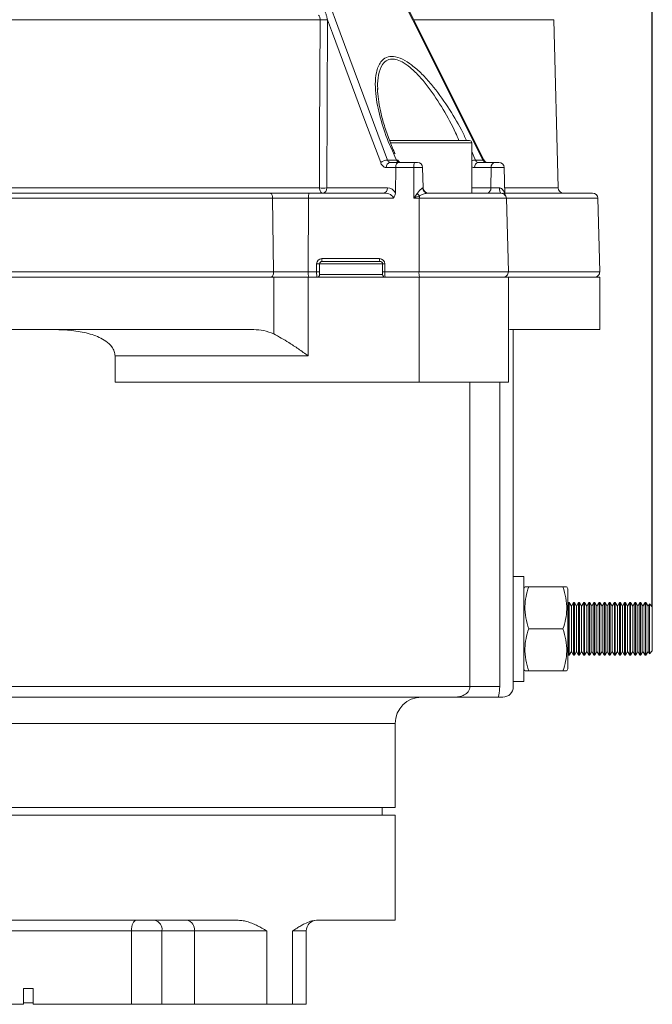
# Model space of a CAD drawing. Header units: millimetres. Extents: x 35 to 405, y 37 to 275.
# Tile 26 of 27: x 271 to 301, y 179 to 225. Entities that reach past the tile are written whole.
import ezdxf

# ---------------------------------------------------------------- set-up
doc = ezdxf.new("R2010")
doc.units = ezdxf.units.MM
doc.layers.add('10', color=7, linetype='Continuous')
doc.styles.add('SLDTEXTSTYLE0', font='TXT', dxfattribs={"width": 0.7})
doc.dimstyles.new('SLDDIMSTYLE0', dxfattribs={"dimtxt": 8, "dimasz": 4.08, "dimexe": 0, "dimexo": 0.0625, "dimgap": 2, "dimtad": 2, "dimlfac": 4, "dimrnd": 1e-09, "dimzin": 12, "dimdsep": 46, "dimtxsty": 'SLDTEXTSTYLE0', "dimsah": 1, "dimcen": 0.09, "dimadec": 0, "dimazin": 3, "dimtfac": 1, "dimtofl": 0, "dimtmove": 0, "dimatfit": 3, "dimfxl": 1, "dimfrac": 2, "dimtolj": 1, "dimtzin": 12, "dimarcsym": 0})

# ---------------------------------------------------------------- blocks, each defined once
blk = doc.blocks.new('_D_2')
at = {"layer": '10', "transparency": 16777216}
for p, q in [((228.331, 217.546), (228.331, 266.352)), ((301.33, 197.524), (301.33, 266.352)), ((228.331, 264.352), (301.33, 264.352))]:
    blk.add_line(p, q, dxfattribs=at)
for points in [[(228.331, 264.352), (232.411, 263.844), (232.411, 264.86)], [(301.33, 264.352), (297.25, 264.86), (297.25, 263.844)]]:
    blk.add_solid(points, dxfattribs=at)
at = {"layer": '10', "transparency": 16777216, "insert": (261.863, 274.664), "char_height": 8, "attachment_point": 1, "style": 'SLDTEXTSTYLE0'}
blk.add_mtext('292', dxfattribs=at)

msp = doc.modelspace()

# ---------------------------------------------------------------- linework, layer by layer
at = {"color": 7, "linetype": 'Continuous', "lineweight": 18}
for p, q in [((293.3206, 218.781), (289.2562, 226.8755)), ((285.4986, 225.4832), (247.1642, 225.4832)), ((285.4986, 225.48), (285.4986, 225.4832)), ((285.8509, 225.48), (285.82, 217.4701)), ((296.8453, 217.4701), (296.6354, 225.4832)), ((288.2459, 222.2085), (288.2484, 222.1661)), ((292.6266, 219.7267), (288.8266, 219.7267)), ((292.7266, 217.2267), (292.7266, 219.6267)), ((288.7168, 218.8019), (289.1419, 218.8019)), ((288.8435, 218.6843), (289.236, 218.6843)), ((289.3092, 218.6843), (288.8435, 218.6843)), ((289.236, 218.6843), (290.0054, 218.6843)), ((290.1012, 218.6843), (289.3092, 218.6843)), ((290.0054, 218.6843), (290.1332, 218.6843)), ((292.9019, 218.8019), (293.261, 218.8019)), ((293.0378, 218.6843), (293.8297, 218.6843)), ((293.4315, 218.6843), (293.0378, 218.6843)), ((293.9163, 218.6843), (293.4315, 218.6843)), ((293.8297, 218.6843), (294.0225, 218.6843)), ((294.0225, 218.6843), (293.9163, 218.6843)), ((289.104, 218.4408), (288.6493, 218.4408)), ((289.104, 218.4408), (289.0873, 217.2323)), ((289.9712, 218.4408), (289.104, 218.4408)), ((289.9712, 218.4408), (289.966, 216.9832)), ((290.4098, 217.4701), (290.3844, 218.4409)), ((293.653, 218.4408), (292.861, 218.4408)), ((293.653, 218.4408), (293.635, 217.4701)), ((294.3072, 217.1513), (294.2734, 218.4409)), ((247.1938, 217.4701), (285.469, 217.4701)), ((249.5555, 217.2267), (283.1073, 217.2267)), ((283.1073, 217.2267), (284.9828, 217.2267)), ((284.9828, 217.2267), (288.5103, 217.2267)), ((285.82, 217.4701), (288.7045, 217.4701)), ((290.6218, 217.2267), (294.1283, 217.2267)), ((293.635, 217.4701), (294.0419, 217.4701)), ((294.3052, 217.2267), (298.4831, 217.2267)), ((283.2377, 216.9832), (249.4251, 216.9832)), ((283.2377, 216.9832), (283.2855, 213.4832)), ((284.9487, 216.9832), (283.2377, 216.9832)), ((284.9487, 216.9832), (284.9362, 213.4832)), ((288.986, 216.9832), (284.9487, 216.9832)), ((290.2273, 216.9832), (289.966, 216.9832)), ((290.2273, 216.9832), (290.2148, 213.4832)), ((294.4699, 213.4832), (294.3782, 216.9832)), ((298.8247, 213.4832), (298.733, 216.9832)), ((285.3345, 213.4832), (285.3345, 213.855)), ((285.4766, 213.8517), (285.4766, 213.48)), ((288.4766, 213.8517), (285.4766, 213.8517)), ((285.5845, 214.105), (288.3345, 214.105)), ((288.3516, 213.9767), (285.6016, 213.9767)), ((288.4766, 213.48), (288.4766, 213.8517)), ((288.5845, 213.855), (288.5845, 213.4832)), ((249.3773, 213.4832), (283.2855, 213.4832)), ((283.2855, 213.4832), (284.9362, 213.4832)), ((284.9362, 213.4832), (285.3345, 213.4832)), ((285.4766, 213.48), (285.4766, 213.3517)), ((285.4766, 213.3517), (288.4766, 213.3517)), ((288.4766, 213.3517), (288.4766, 213.48)), ((288.5845, 213.4832), (290.2148, 213.4832)), ((283.289, 213.2267), (249.3738, 213.2267)), ((283.289, 210.5227), (283.289, 213.2267)), ((284.9352, 213.2267), (283.289, 213.2267)), ((284.9352, 209.4767), (284.9352, 213.2267)), ((284.9352, 213.2267), (290.2139, 213.2267)), ((290.2139, 213.2267), (290.2139, 208.2267)), ((294.4766, 213.2267), (290.2139, 213.2267)), ((294.4766, 208.2267), (294.4766, 213.2267)), ((298.8314, 213.2267), (294.4766, 213.2267)), ((298.8314, 210.7267), (298.8314, 213.2267)), ((282.3382, 210.7267), (269.5814, 210.7267)), ((298.8314, 210.7267), (294.6162, 210.7267)), ((294.7064, 210.7267), (294.7064, 193.7267)), ((284.9352, 209.4767), (275.7279, 209.4767)), ((275.7279, 208.2267), (275.7279, 209.4767)), ((290.2139, 208.2267), (275.7279, 208.2267)), ((294.4766, 208.2267), (290.2139, 208.2267)), ((295.2064, 198.9767), (294.7064, 198.9767)), ((295.2064, 193.9767), (295.2064, 198.9767)), ((295.2605, 198.4767), (295.2064, 198.3829)), ((297.0736, 198.4767), (295.4391, 198.4767)), ((297.3064, 198.3829), (297.2523, 198.4767)), ((297.3064, 198.3829), (297.3064, 196.4767)), ((297.3312, 197.7267), (297.3064, 197.6836)), ((297.3718, 197.7267), (297.3312, 197.7267)), ((297.3312, 197.7267), (297.3312, 196.7723)), ((297.4733, 197.5509), (297.3718, 197.7267)), ((297.3718, 197.7267), (297.3718, 196.7723)), ((297.5748, 197.7267), (297.4733, 197.5509)), ((297.4733, 197.5509), (297.4733, 196.7307)), ((297.6154, 197.7267), (297.5748, 197.7267)), ((297.5748, 197.7267), (297.5748, 196.7723)), ((297.7169, 197.5509), (297.6154, 197.7267)), ((297.6154, 197.7267), (297.6154, 196.7723)), ((297.8184, 197.7267), (297.7169, 197.5509)), ((297.7169, 197.5509), (297.7169, 196.7307)), ((297.859, 197.7267), (297.8184, 197.7267)), ((297.8184, 197.7267), (297.8184, 196.7723)), ((297.9605, 197.5509), (297.859, 197.7267)), ((297.859, 197.7267), (297.859, 196.7723)), ((298.062, 197.7267), (297.9605, 197.5509)), ((297.9605, 197.5509), (297.9605, 196.7307)), ((298.1026, 197.7267), (298.062, 197.7267)), ((298.062, 197.7267), (298.062, 196.7723)), ((298.2041, 197.5509), (298.1026, 197.7267)), ((298.1026, 197.7267), (298.1026, 196.7723)), ((298.3056, 197.7267), (298.2041, 197.5509)), ((298.2041, 197.5509), (298.2041, 196.7307)), ((298.3462, 197.7267), (298.3056, 197.7267)), ((298.3056, 197.7267), (298.3056, 196.7723)), ((298.4477, 197.5509), (298.3462, 197.7267)), ((298.3462, 197.7267), (298.3462, 196.7723)), ((298.5492, 197.7267), (298.4477, 197.5509)), ((298.4477, 197.5509), (298.4477, 196.7307)), ((298.5898, 197.7267), (298.5492, 197.7267)), ((298.5492, 197.7267), (298.5492, 196.7723)), ((298.6913, 197.5509), (298.5898, 197.7267)), ((298.5898, 197.7267), (298.5898, 196.7723)), ((298.7928, 197.7267), (298.6913, 197.5509)), ((298.6913, 197.5509), (298.6913, 196.7307)), ((298.8334, 197.7267), (298.7928, 197.7267)), ((298.7928, 197.7267), (298.7928, 196.7723)), ((298.9349, 197.5509), (298.8334, 197.7267)), ((298.8334, 197.7267), (298.8334, 196.7723)), ((299.0364, 197.7267), (298.9349, 197.5509)), ((298.9349, 197.5509), (298.9349, 196.7307)), ((299.077, 197.7267), (299.0364, 197.7267)), ((299.0364, 197.7267), (299.0364, 196.7723)), ((299.1785, 197.5509), (299.077, 197.7267)), ((299.077, 197.7267), (299.077, 196.7723)), ((299.28, 197.7267), (299.1785, 197.5509)), ((299.1785, 197.5509), (299.1785, 196.7307)), ((299.3206, 197.7267), (299.28, 197.7267)), ((299.28, 197.7267), (299.28, 196.7723)), ((299.4221, 197.5509), (299.3206, 197.7267)), ((299.3206, 197.7267), (299.3206, 196.7723)), ((299.5236, 197.7267), (299.4221, 197.5509)), ((299.4221, 197.5509), (299.4221, 196.7307)), ((299.5642, 197.7267), (299.5236, 197.7267)), ((299.5236, 197.7267), (299.5236, 196.7723)), ((299.6657, 197.5509), (299.5642, 197.7267)), ((299.5642, 197.7267), (299.5642, 196.7723)), ((299.7672, 197.7267), (299.6657, 197.5509)), ((299.6657, 197.5509), (299.6657, 196.7307)), ((299.8078, 197.7267), (299.7672, 197.7267)), ((299.7672, 197.7267), (299.7672, 196.7723)), ((299.9093, 197.5509), (299.8078, 197.7267)), ((299.8078, 197.7267), (299.8078, 196.7723)), ((300.0108, 197.7267), (299.9093, 197.5509)), ((299.9093, 197.5509), (299.9093, 196.7307)), ((300.0514, 197.7267), (300.0108, 197.7267)), ((300.0108, 197.7267), (300.0108, 196.7723)), ((300.1529, 197.5509), (300.0514, 197.7267)), ((300.0514, 197.7267), (300.0514, 196.7723)), ((300.2544, 197.7267), (300.1529, 197.5509)), ((300.1529, 197.5509), (300.1529, 196.7307)), ((300.295, 197.7267), (300.2544, 197.7267)), ((300.2544, 197.7267), (300.2544, 196.7723)), ((300.3965, 197.5509), (300.295, 197.7267)), ((300.295, 197.7267), (300.295, 196.7723)), ((300.498, 197.7267), (300.3965, 197.5509)), ((300.3965, 197.5509), (300.3965, 196.7307)), ((300.5386, 197.7267), (300.498, 197.7267)), ((300.498, 197.7267), (300.498, 196.7723)), ((300.6401, 197.5509), (300.5386, 197.7267)), ((300.5386, 197.7267), (300.5386, 196.7723)), ((300.7416, 197.7267), (300.6401, 197.5509)), ((300.6401, 197.5509), (300.6401, 196.7307)), ((300.7822, 197.7267), (300.7416, 197.7267)), ((300.7416, 197.7267), (300.7416, 196.7723)), ((300.8837, 197.5509), (300.7822, 197.7267)), ((300.7822, 197.7267), (300.7822, 196.7723)), ((300.9852, 197.7267), (300.8837, 197.5509)), ((300.8837, 197.5509), (300.8837, 196.7307)), ((301.0258, 197.7267), (300.9852, 197.7267)), ((300.9852, 197.7267), (300.9852, 196.7723)), ((301.1273, 197.5509), (301.0258, 197.7267)), ((301.0258, 197.7267), (301.0258, 196.7723)), ((301.1917, 197.6623), (301.1273, 197.5509)), ((301.1273, 197.5509), (301.1273, 196.7307)), ((301.3303, 197.5237), (301.1917, 197.6623)), ((301.1917, 196.7571), (301.1917, 197.6623)), ((301.3303, 197.5237), (301.3303, 196.7243)), ((297.0736, 196.4767), (295.4391, 196.4767)), ((297.3064, 196.4767), (297.3064, 194.5704)), ((297.3312, 196.7723), (297.3312, 195.2267)), ((297.3718, 196.7723), (297.3718, 195.2267)), ((297.4733, 196.7307), (297.4733, 195.4025)), ((297.5748, 196.7723), (297.5748, 195.2267)), ((297.6154, 196.7723), (297.6154, 195.2267)), ((297.7169, 196.7307), (297.7169, 195.4025)), ((297.8184, 196.7723), (297.8184, 195.2267)), ((297.859, 196.7723), (297.859, 195.2267)), ((297.9605, 196.7307), (297.9605, 195.4025)), ((298.062, 196.7723), (298.062, 195.2267)), ((298.1026, 196.7723), (298.1026, 195.2267)), ((298.2041, 196.7307), (298.2041, 195.4025)), ((298.3056, 196.7723), (298.3056, 195.2267)), ((298.3462, 196.7723), (298.3462, 195.2267)), ((298.4477, 196.7307), (298.4477, 195.4025)), ((298.5492, 196.7723), (298.5492, 195.2267)), ((298.5898, 196.7723), (298.5898, 195.2267)), ((298.6913, 196.7307), (298.6913, 195.4025)), ((298.7928, 196.7723), (298.7928, 195.2267)), ((298.8334, 196.7723), (298.8334, 195.2267)), ((298.9349, 196.7307), (298.9349, 195.4025)), ((299.0364, 196.7723), (299.0364, 195.2267)), ((299.077, 196.7723), (299.077, 195.2267)), ((299.1785, 196.7307), (299.1785, 195.4025)), ((299.28, 196.7723), (299.28, 195.2267)), ((299.3206, 196.7723), (299.3206, 195.2267)), ((299.4221, 196.7307), (299.4221, 195.4025)), ((299.5236, 196.7723), (299.5236, 195.2267)), ((299.5642, 196.7723), (299.5642, 195.2267)), ((299.6657, 196.7307), (299.6657, 195.4025)), ((299.7672, 196.7723), (299.7672, 195.2267)), ((299.8078, 196.7723), (299.8078, 195.2267)), ((299.9093, 196.7307), (299.9093, 195.4025)), ((300.0108, 196.7723), (300.0108, 195.2267)), ((300.0514, 196.7723), (300.0514, 195.2267)), ((300.1529, 196.7307), (300.1529, 195.4025)), ((300.2544, 196.7723), (300.2544, 195.2267)), ((300.295, 196.7723), (300.295, 195.2267)), ((300.3965, 196.7307), (300.3965, 195.4025)), ((300.498, 196.7723), (300.498, 195.2267)), ((300.5386, 196.7723), (300.5386, 195.2267)), ((300.6401, 196.7307), (300.6401, 195.4025)), ((300.7416, 196.7723), (300.7416, 195.2267)), ((300.7822, 196.7723), (300.7822, 195.2267)), ((300.8837, 196.7307), (300.8837, 195.4025)), ((300.9852, 196.7723), (300.9852, 195.2267)), ((301.0258, 196.7723), (301.0258, 195.2267)), ((301.1273, 196.7307), (301.1273, 195.4025)), ((301.1917, 195.291), (301.1917, 196.7571)), ((301.3303, 196.7243), (301.3303, 195.4297)), ((297.3064, 195.2697), (297.3312, 195.2267)), ((297.3312, 195.2267), (297.3718, 195.2267)), ((297.3718, 195.2267), (297.4733, 195.4025)), ((297.4733, 195.4025), (297.5748, 195.2267)), ((297.5748, 195.2267), (297.6154, 195.2267)), ((297.6154, 195.2267), (297.7169, 195.4025)), ((297.7169, 195.4025), (297.8184, 195.2267)), ((297.8184, 195.2267), (297.859, 195.2267)), ((297.859, 195.2267), (297.9605, 195.4025)), ((297.9605, 195.4025), (298.062, 195.2267)), ((298.062, 195.2267), (298.1026, 195.2267)), ((298.1026, 195.2267), (298.2041, 195.4025)), ((298.2041, 195.4025), (298.3056, 195.2267)), ((298.3056, 195.2267), (298.3462, 195.2267)), ((298.3462, 195.2267), (298.4477, 195.4025)), ((298.4477, 195.4025), (298.5492, 195.2267)), ((298.5492, 195.2267), (298.5898, 195.2267)), ((298.5898, 195.2267), (298.6913, 195.4025)), ((298.6913, 195.4025), (298.7928, 195.2267)), ((298.7928, 195.2267), (298.8334, 195.2267)), ((298.8334, 195.2267), (298.9349, 195.4025)), ((298.9349, 195.4025), (299.0364, 195.2267)), ((299.0364, 195.2267), (299.077, 195.2267)), ((299.077, 195.2267), (299.1785, 195.4025)), ((299.1785, 195.4025), (299.28, 195.2267)), ((299.28, 195.2267), (299.3206, 195.2267)), ((299.3206, 195.2267), (299.4221, 195.4025)), ((299.4221, 195.4025), (299.5236, 195.2267)), ((299.5236, 195.2267), (299.5642, 195.2267)), ((299.5642, 195.2267), (299.6657, 195.4025)), ((299.6657, 195.4025), (299.7672, 195.2267)), ((299.7672, 195.2267), (299.8078, 195.2267)), ((299.8078, 195.2267), (299.9093, 195.4025)), ((299.9093, 195.4025), (300.0108, 195.2267)), ((300.0108, 195.2267), (300.0514, 195.2267)), ((300.0514, 195.2267), (300.1529, 195.4025)), ((300.1529, 195.4025), (300.2544, 195.2267)), ((300.2544, 195.2267), (300.295, 195.2267)), ((300.295, 195.2267), (300.3965, 195.4025)), ((300.3965, 195.4025), (300.498, 195.2267)), ((300.498, 195.2267), (300.5386, 195.2267)), ((300.5386, 195.2267), (300.6401, 195.4025)), ((300.6401, 195.4025), (300.7416, 195.2267)), ((300.7416, 195.2267), (300.7822, 195.2267)), ((300.7822, 195.2267), (300.8837, 195.4025)), ((300.8837, 195.4025), (300.9852, 195.2267)), ((300.9852, 195.2267), (301.0258, 195.2267)), ((301.0258, 195.2267), (301.1273, 195.4025)), ((301.1273, 195.4025), (301.1917, 195.291)), ((301.1917, 195.291), (301.3303, 195.4297)), ((295.2064, 194.5704), (295.2605, 194.4767)), ((297.2523, 194.4767), (297.3064, 194.5704)), ((297.0736, 194.4767), (295.4391, 194.4767)), ((294.0593, 193.7267), (292.6374, 193.7267)), ((294.7064, 193.9767), (295.2064, 193.9767)), ((294.2064, 193.2267), (293.9924, 193.2267)), ((289.0814, 187.9767), (289.0814, 191.9767)), ((289.0814, 187.9767), (251.5814, 187.9767)), ((289.0814, 187.6017), (270.3314, 187.6017)), ((288.4564, 187.6017), (288.4564, 187.9767)), ((289.0814, 182.6017), (289.0814, 187.6017)), ((259.0711, 182.6017), (281.5917, 182.6017)), ((285.3236, 182.6017), (289.0814, 182.6017)), ((276.5099, 182.1017), (264.1529, 182.1017)), ((276.5099, 178.6017), (276.5099, 182.1017)), ((277.9659, 182.1017), (276.5099, 182.1017)), ((279.5115, 182.1017), (277.9659, 182.1017)), ((277.9659, 182.1017), (277.9659, 178.6017)), ((282.9636, 182.1017), (279.5115, 182.1017)), ((279.5115, 182.1017), (279.5115, 178.6017)), ((282.9636, 182.1017), (282.9636, 178.6017)), ((284.1874, 178.6017), (284.1874, 182.1017)), ((284.84, 178.6017), (284.84, 182.1017)), ((271.3719, 179.3517), (271.8314, 179.3517)), ((271.3719, 178.6017), (271.3719, 179.3517)), ((271.8314, 179.3517), (271.8314, 178.6017)), ((271.3719, 178.6767), (271.8376, 178.6767)), ((269.2908, 178.6017), (271.3719, 178.6017)), ((276.5099, 178.6017), (271.8314, 178.6017)), ((277.9659, 178.6017), (276.5099, 178.6017)), ((279.5115, 178.6017), (277.9659, 178.6017)), ((282.9636, 178.6017), (279.5115, 178.6017)), ((282.9636, 178.6017), (284.1874, 178.6017)), ((284.1874, 178.6017), (284.84, 178.6017))]:
    msp.add_line(p, q, dxfattribs=at)
at = {"color": 8, "linetype": 'Continuous', "lineweight": 18}
for p, q in [((296.6354, 225.4832), (289.9624, 225.4832)), ((292.7266, 219.6267), (288.8482, 219.6267)), ((292.7266, 219.205), (292.7623, 219.1303)), ((292.7266, 219.1304), (292.7623, 219.1303)), ((290.3867, 217.4701), (290.4098, 217.4701)), ((292.7266, 217.4701), (293.635, 217.4701)), ((294.2898, 217.2123), (294.2937, 217.1633)), ((294.2989, 217.4701), (296.8453, 217.4701)), ((294.3782, 216.9832), (290.2273, 216.9832)), ((298.733, 216.9832), (294.3782, 216.9832)), ((290.2148, 213.4832), (294.4699, 213.4832)), ((294.4699, 213.4832), (298.8247, 213.4832)), ((292.6374, 193.7267), (292.6374, 208.2267)), ((294.0593, 208.2267), (294.0593, 193.7267)), ((238.5814, 193.7267), (292.6374, 193.7267)), ((289.0814, 191.9767), (251.5814, 191.9767)), ((284.84, 182.1017), (284.1874, 182.1017))]:
    msp.add_line(p, q, dxfattribs=at)
at = {"color": 7, "linetype": 'Continuous', "lineweight": 18, "flags": 128}
for points in [[(285.6818, 226.9478), (285.829, 226.5528), (286.4609, 224.857), (287.5889, 221.8296), (288.7168, 218.8019)], [(293.261, 218.8019), (293.0482, 219.2259), (292.1969, 220.9218), (290.6768, 223.9493), (289.171, 226.9478)], [(285.469, 217.4701), (285.4709, 217.9698), (285.4783, 219.9684), (285.4986, 225.48)], [(288.387, 218.6761), (287.6375, 220.6874), (286.8878, 222.6986), (286.0904, 224.8377), (285.8509, 225.48)], [(289.1419, 218.8019), (289.0659, 218.9661), (288.9899, 219.1303)], [(292.7623, 219.1303), (292.8321, 218.9661), (292.9019, 218.8019)], [(289.1419, 218.8019), (289.1761, 218.8019), (289.2033, 218.7964), (289.2222, 218.7857), (289.2313, 218.773)], [(283.1073, 217.2267), (283.1323, 217.222), (283.1564, 217.2083), (283.1787, 217.1859), (283.1983, 217.1558), (283.2145, 217.119), (283.2268, 217.0769), (283.2346, 217.0311), (283.2377, 216.9832)], [(285.6257, 217.2267), (285.5957, 217.2313), (285.5667, 217.2451), (285.5399, 217.2675), (285.5163, 217.2976), (285.4968, 217.3344), (285.4821, 217.3765), (285.4727, 217.4223), (285.469, 217.4701)], [(294.0419, 217.4701), (294.0439, 217.4223), (294.049, 217.3765), (294.0569, 217.3344), (294.0675, 217.2976), (294.0803, 217.2675), (294.0947, 217.2451), (294.1104, 217.2313), (294.1267, 217.2267)], [(283.2855, 213.4832), (283.2836, 213.4335), (283.2766, 213.3856), (283.2647, 213.3412), (283.2485, 213.3022), (283.2286, 213.2702), (283.2058, 213.2463), (283.181, 213.2316), (283.1551, 213.2267)], [(276.7387, 182.6017), (276.6941, 182.5921), (276.6512, 182.5636), (276.6116, 182.5174), (276.5769, 182.4552), (276.5485, 182.3795), (276.5273, 182.293), (276.5143, 182.1992), (276.5099, 182.1017)]]:
    msp.add_lwpolyline(points, dxfattribs=at)
at = {"color": 8, "linetype": 'Continuous', "lineweight": 18, "flags": 128}
msp.add_lwpolyline([(293.3213, 218.7818), (293.3206, 218.7831), (293.3085, 218.7942), (293.2884, 218.8006), (293.261, 218.8019)], dxfattribs=at)
at = {"color": 7, "linetype": 'Continuous', "lineweight": 18}
for centre, radius, start, end in [((285.6811, 230.8471), 5.367, 268.05105, 271.80786), ((285.6747, 230.9902), 5.513, 268.16904, 271.83096), ((292.6266, 219.6267), 0.1, 0, 90), ((289.013, 219.0451), 0.0883, 42.97537, 105.1301), ((288.7209, 218.2962), 0.5057, 90.45552, 131.31008), ((288.8742, 218.4605), 0.2258, 97.82215, 185.01473), ((290.4382, 218.4994), 0.4707, 156.87233, 187.14942), ((290.1344, 218.4343), 0.25, 1.5, 90), ((293.0804, 218.4674), 0.221, 101.12694, 186.92386), ((293.8723, 218.4674), 0.221, 101.12694, 186.92386), ((294.0235, 218.4343), 0.25, 1.5, 90), ((285.4157, 217.0418), 0.4707, 156.87233, 187.14942), ((285.6445, 223.0043), 5.5369, 268.18383, 271.81617), ((285.595, 217.4504), 0.2258, 277.82215, 5.01473), ((288.4795, 217.4504), 0.2258, 277.82215, 5.01473), ((290.9264, 217.8047), 0.9912, 216.70137, 225.4939), ((291.845, 216.9803), 1.6177, 175.83822, 179.89786), ((290.6292, 217.469), 0.2425, 179.7419, 268.25662), ((290.6597, 217.4767), 0.25, 181.5, 270), ((293.4156, 217.4435), 0.221, 281.12694, 6.92386), ((294.1283, 216.9767), 0.25, 1.5, 90), ((297.0952, 217.4767), 0.25, 181.5, 270), ((298.4831, 216.9767), 0.25, 1.5, 90), ((285.5845, 213.855), 0.25, 90, 180), ((285.3733, 212.452), 1.4034, 85.77843, 91.58306), ((285.6016, 213.8517), 0.125, 90, 180), ((285.8338, 214.0729), 0.2513, 172.66813, 202.50467), ((288.5838, 214.0729), 0.2513, 172.66813, 202.50467), ((288.3345, 213.855), 0.25, 0, 90), ((288.3516, 213.8517), 0.125, 0, 90), ((288.5599, 212.8842), 0.971, 88.5498, 94.92367), ((285.4347, 213.4191), 0.5027, 172.66813, 202.50467), ((285.3733, 212.0803), 1.4034, 85.77843, 91.58306), ((285.3516, 213.3517), 0.125, 270, 0), ((288.5599, 212.5125), 0.971, 88.5498, 94.92367), ((288.6016, 213.3517), 0.125, 180, 270), ((290.7133, 213.4191), 0.5027, 172.66813, 202.50467), ((294.2199, 213.4767), 0.25, 270, 1.5), ((298.5748, 213.4767), 0.25, 270, 1.5), ((294.2064, 193.7267), 0.5, 270, 0), ((290.3314, 191.9767), 1.25, 90, 180), ((277.5239, 182.1642), 0.4463, 351.95053, 78.57825), ((279.0696, 182.1642), 0.4463, 351.95053, 78.57825), ((285.34, 182.1017), 0.5, 90, 180)]:
    msp.add_arc(centre, radius, start, end, dxfattribs=at)
at = {"color": 8, "linetype": 'Continuous', "lineweight": 18}
for centre, radius, start, end in [((292.8935, 218.3602), 0.4418, 88.90967, 112.20169), ((294.447, 217.1817), 0.1601, 168.98268, 184.31924)]:
    msp.add_arc(centre, radius, start, end, dxfattribs=at)
at = {"color": 7, "linetype": 'Continuous', "lineweight": 18}
for centre, major_axis, ratio, start_param, end_param in [((289.236, 218.4343), (0, 0.25), 0.5283494, 0.0000001, 1.5446165), ((288.4913, 216.9767), (0.4947, 0.0129), 0.504728, 6.257891, 7.8025074), ((288.6855, 216.9701), (0.1155, 0.4888), 0.9121418, 5.4766538, 6.4954725), ((285.3516, 213.4767), (0, 0.25), 0.0683601, 1.5446164, 3.1415927), ((288.6016, 213.4767), (0, 0.25), 0.0683601, 1.5446164, 3.1415927)]:
    msp.add_ellipse(centre, major_axis=major_axis, ratio=ratio, start_param=start_param, end_param=end_param, dxfattribs=at)
for points, knots in [([(285.4986, 225.4832), (285.4986, 225.5112), (285.4987, 225.5671), (285.4749, 225.6404), (285.4429, 225.6811), (285.4251, 225.6967), (285.4223, 225.6991)], [0, 0, 0, 0, 0.3152271, 0.6297323, 0.9414322, 1, 1, 1, 1]), ([(285.6887, 225.9151), (285.693, 225.9087), (285.7217, 225.8665), (285.7706, 225.7753), (285.8217, 225.6364), (285.841, 225.5331), (285.8505, 225.4828)], [0, 0, 0, 0, 0.0549591, 0.3659652, 0.6908768, 1, 1, 1, 1]), ([(285.8505, 225.4828), (285.8505, 225.4823), (285.8507, 225.4814), (285.8508, 225.4805), (285.8509, 225.48)], [0, 0, 0, 0, 0.4999999, 1, 1, 1, 1]), ([(289.0731, 219.1029), (289.0648, 219.1196), (288.9447, 219.3616), (288.7597, 219.8406), (288.5323, 220.5102), (288.3684, 221.1382), (288.2755, 221.6874), (288.2363, 222.0396), (288.2422, 222.198), (288.2426, 222.2074)], [0, 0, 0, 0, 0.01576335, 0.22850655, 0.44922797, 0.64869223, 0.82699176, 0.98975419, 1, 1, 1, 1]), ([(288.387, 218.6761), (288.3871, 218.676), (288.4048, 218.6284), (288.451, 218.5435), (288.5434, 218.4574), (288.614, 218.4463), (288.6493, 218.4408)], [0, 0, 0, 0, 0.0007742, 0.3339161, 0.666956, 1, 1, 1, 1]), ([(288.7168, 218.8019), (288.7266, 218.7796), (288.7462, 218.735), (288.7917, 218.6927), (288.8262, 218.6871), (288.8435, 218.6843)], [0, 0, 0, 0, 0.3340326, 0.6670859, 1, 1, 1, 1]), ([(289.1419, 218.8019), (289.1561, 218.7796), (289.1845, 218.7349), (289.2445, 218.6927), (289.2877, 218.6871), (289.3092, 218.6843)], [0, 0, 0, 0, 0.3333112, 0.6672286, 1, 1, 1, 1]), ([(289.3092, 218.6843), (289.3095, 218.6843), (289.3105, 218.6842), (289.2973, 218.6854), (289.258, 218.7231), (289.2326, 218.7673), (289.2219, 218.7954), (289.2201, 218.8001)], [0, 0, 0, 0, 0.1795814, 0.5171861, 0.7452622, 0.957764, 1, 1, 1, 1]), ([(293.0378, 218.6843), (293.0193, 218.6871), (292.9824, 218.6928), (292.9337, 218.7351), (292.9125, 218.7797), (292.9019, 218.8019)], [0, 0, 0, 0, 0.3343593, 0.6687529, 1, 1, 1, 1]), ([(293.4315, 218.6843), (293.4094, 218.6871), (293.3651, 218.6928), (293.3039, 218.7351), (293.2753, 218.7796), (293.261, 218.8019)], [0, 0, 0, 0, 0.3333997, 0.6666445, 1, 1, 1, 1]), ([(293.428, 218.6875), (293.4202, 218.6871), (293.4057, 218.6863), (293.363, 218.7172), (293.3278, 218.7645), (293.3126, 218.8016), (293.307, 218.815)], [0, 0, 0, 0, 0.3328354, 0.6135783, 0.860402, 1, 1, 1, 1]), ([(289.0873, 217.2323), (289.0827, 217.1889), (289.0738, 217.1027), (289.0237, 217.0224), (288.9904, 216.9876), (288.9863, 216.9836), (288.986, 216.9832)], [0, 0, 0, 0, 0.4725329, 0.9372124, 0.9942432, 1, 1, 1, 1]), ([(289.966, 216.9832), (289.9664, 216.9838), (290.0205, 217.061), (290.0763, 217.1369), (290.1317, 217.2123)], [0, 0, 0, 0, 0.0079482, 1, 1, 1, 1]), ([(290.2316, 217.0977), (290.1434, 217.0602), (290.0544, 217.0222), (289.9668, 216.9836), (289.966, 216.9832)], [0, 0, 0, 0, 0.9910857, 1, 1, 1, 1]), ([(290.1317, 217.2123), (290.1453, 217.23), (290.1948, 217.2941), (290.2682, 217.3798), (290.3366, 217.4459), (290.3707, 217.4681), (290.3831, 217.4697), (290.3867, 217.4701)], [0, 0, 0, 0, 0.1490135, 0.5392854, 0.7772996, 0.935007, 1, 1, 1, 1]), ([(290.6218, 217.2267), (290.5994, 217.224), (290.5518, 217.2182), (290.4378, 217.1811), (290.3283, 217.1396), (290.2522, 217.1066), (290.2316, 217.0977)], [0, 0, 0, 0, 0.217715, 0.4608703, 0.8540543, 1, 1, 1, 1]), ([(294.0419, 217.4701), (294.0517, 217.4696), (294.0874, 217.4678), (294.1245, 217.4525), (294.1815, 217.4161), (294.2466, 217.3444), (294.274, 217.2607), (294.2898, 217.2123)], [0, 0, 0, 0, 0.0683041, 0.248665, 0.2879489, 0.587719, 1, 1, 1, 1]), ([(294.313, 217.0977), (294.303, 217.1218), (294.2854, 217.1638), (294.2363, 217.2054), (294.1923, 217.2152), (294.1798, 217.2179)], [0, 0, 0, 0, 0.4901561, 0.8560704, 1, 1, 1, 1]), ([(275.7279, 209.4767), (275.7206, 209.5468), (275.7044, 209.7027), (275.5558, 209.9542), (275.2126, 210.2617), (274.624, 210.5174), (273.8651, 210.6775), (273.2592, 210.7235), (272.9163, 210.7261), (272.8452, 210.7267)], [0, 0, 0, 0, 0.0597922, 0.1330108, 0.246828, 0.4632605, 0.6976656, 0.9373629, 1, 1, 1, 1]), ([(282.3382, 210.7267), (282.4992, 210.7197), (282.827, 210.7055), (283.1332, 210.5844), (283.289, 210.5227)], [0, 0, 0, 0, 0.4910554, 1, 1, 1, 1]), ([(283.289, 210.5227), (283.528, 210.392), (283.9168, 210.1793), (284.4719, 209.8037), (284.7795, 209.5878), (284.9339, 209.4776), (284.9352, 209.4767)], [0, 0, 0, 0, 0.4394593, 0.7149525, 0.9975102, 1, 1, 1, 1]), ([(294.4766, 210.709), (294.4833, 210.7122), (294.5301, 210.7342), (294.5765, 210.7302), (294.6162, 210.7267)], [0, 0, 0, 0, 0.1441568, 1, 1, 1, 1]), ([(295.4391, 196.4767), (295.3875, 196.6503), (295.2832, 197.0012), (295.2451, 197.5212), (295.3011, 198.0182), (295.3928, 198.3229), (295.4391, 198.4767)], [0, 0, 0, 0, 0.2646044, 0.5349466, 0.7653425, 1, 1, 1, 1]), ([(295.4391, 198.4767), (295.4126, 198.4767), (295.3357, 198.4767), (295.2622, 198.4767), (295.2706, 198.4767), (295.2733, 198.4767)], [0, 0, 0, 0, 0.2625087, 0.7613843, 1, 1, 1, 1]), ([(297.0736, 198.4767), (297.1252, 198.3031), (297.2295, 197.9522), (297.2677, 197.4322), (297.2117, 196.9352), (297.1199, 196.6304), (297.0736, 196.4767)], [0, 0, 0, 0, 0.2646044, 0.5349466, 0.7653425, 1, 1, 1, 1]), ([(297.2401, 198.4767), (297.2428, 198.4767), (297.2514, 198.4767), (297.1784, 198.4767), (297.1002, 198.4767), (297.0736, 198.4767)], [0, 0, 0, 0, 0.2257695, 0.7374829, 1, 1, 1, 1]), ([(295.4391, 194.4767), (295.3875, 194.6503), (295.2832, 195.0012), (295.2451, 195.5212), (295.3011, 196.0182), (295.3928, 196.3229), (295.4391, 196.4767)], [0, 0, 0, 0, 0.2646044, 0.5349466, 0.7653425, 1, 1, 1, 1]), ([(297.0736, 196.4767), (297.1252, 196.3031), (297.2295, 195.9522), (297.2677, 195.4322), (297.2117, 194.9352), (297.1199, 194.6304), (297.0736, 194.4767)], [0, 0, 0, 0, 0.2646044, 0.5349466, 0.7653425, 1, 1, 1, 1]), ([(295.2726, 194.4767), (295.27, 194.4767), (295.2614, 194.4767), (295.3344, 194.4767), (295.4126, 194.4767), (295.4391, 194.4767)], [0, 0, 0, 0, 0.2257695, 0.7374829, 1, 1, 1, 1]), ([(297.0736, 194.4767), (297.1002, 194.4767), (297.1771, 194.4767), (297.2505, 194.4767), (297.2422, 194.4767), (297.2395, 194.4767)], [0, 0, 0, 0, 0.2625087, 0.7613843, 1, 1, 1, 1]), ([(291.9408, 193.2267), (292.014, 193.2311), (292.1602, 193.2399), (292.3414, 193.3069), (292.4717, 193.3944), (292.5578, 193.4836), (292.6234, 193.5941), (292.6329, 193.684), (292.6374, 193.7267)], [0, 0, 0, 0, 0.2503921, 0.5001842, 0.6338848, 0.7498994, 0.8813358, 1, 1, 1, 1]), ([(294.0593, 193.7267), (294.0521, 193.5918), (294.043, 193.4228), (294.0009, 193.2596), (293.9924, 193.2267)], [0, 0, 0, 0, 0.7980943, 1, 1, 1, 1]), ([(239.0814, 193.2267), (239.0992, 193.2267), (239.1348, 193.2267), (239.4286, 193.2267), (239.9058, 193.2267), (240.5986, 193.2267), (241.4977, 193.2267), (242.6099, 193.2267), (243.9246, 193.2267), (245.4292, 193.2267), (247.1063, 193.2267), (248.9342, 193.2267), (250.8879, 193.2267), (252.9338, 193.2267), (255.0556, 193.2267), (257.2111, 193.2267), (259.3977, 193.2267), (261.5981, 193.2267), (263.8306, 193.2267), (266.1155, 193.2267), (268.4376, 193.2267), (270.7996, 193.2267), (273.1574, 193.2267), (275.4971, 193.2267), (277.7812, 193.2267), (279.9804, 193.2267), (282.067, 193.2267), (284.0159, 193.2267), (285.8061, 193.2267), (287.4151, 193.2267), (288.8441, 193.2267), (290.0696, 193.2267), (291.1214, 193.2267), (291.6676, 193.2267), (291.9408, 193.2267)], [0, 0, 0, 0, 0.0295732, 0.0591455, 0.0901114, 0.1210755, 0.152849, 0.1850115, 0.2174388, 0.25, 0.2825613, 0.3149885, 0.347151, 0.3789245, 0.4098903, 0.4408545, 0.4704281, 0.5, 0.5295736, 0.5591455, 0.5901114, 0.6210755, 0.652849, 0.6850115, 0.7174388, 0.75, 0.7825613, 0.8149885, 0.847151, 0.8789245, 0.9098903, 0.9408545, 0.9704277, 1, 1, 1, 1]), ([(293.9923, 193.2267), (293.8059, 193.2267), (293.4316, 193.2267), (292.9603, 193.2267), (292.5891, 193.2267), (292.2632, 193.2267), (292.0584, 193.2267), (291.9415, 193.2267), (291.9408, 193.2267)], [0, 0, 0, 0, 0.2102625, 0.42229793, 0.59770214, 0.77261329, 0.99853774, 1, 1, 1, 1]), ([(281.5917, 182.6017), (281.6717, 182.5971), (281.8341, 182.5878), (282.0731, 182.5252), (282.3035, 182.4408), (282.5213, 182.3405), (282.7398, 182.227), (282.8847, 182.1459), (282.9636, 182.1017)], [0, 0, 0, 0, 0.16170982, 0.32816963, 0.49954494, 0.65962822, 0.81448865, 1, 1, 1, 1]), ([(284.1874, 182.1017), (284.2591, 182.1461), (284.3896, 182.2271), (284.5791, 182.341), (284.792, 182.4558), (285.0418, 182.5695), (285.2298, 182.5909), (285.3236, 182.6017)], [0, 0, 0, 0, 0.1865749, 0.3400202, 0.5006128, 0.7505429, 1, 1, 1, 1])]:
    msp.add_open_spline(points, degree=3, knots=knots, dxfattribs=at)
at = {"color": 8, "linetype": 'Continuous', "lineweight": 18}
for points, knots in [([(288.9899, 219.1303), (288.9283, 219.2679), (288.6943, 219.7897), (288.3757, 220.6987), (288.1697, 221.6628), (288.1166, 222.4207), (288.1663, 222.9971), (288.334, 223.452), (288.6325, 223.7072), (288.9971, 223.7605), (289.4257, 223.6231), (289.8945, 223.3201), (290.3598, 222.9035), (290.9553, 222.2419), (291.597, 221.3473), (292.1469, 220.4397), (292.3977, 219.8981), (292.4771, 219.7267)], [0, 0, 0, 0, 0.0396247, 0.1503184, 0.2608546, 0.3222364, 0.3834718, 0.4515085, 0.496727, 0.5370968, 0.5825739, 0.6275743, 0.6820306, 0.7367156, 0.8443224, 0.9507278, 1, 1, 1, 1]), ([(292.1127, 219.7267), (292.0597, 219.8524), (291.8496, 220.3513), (291.3747, 221.2149), (290.796, 222.1086), (290.2559, 222.7703), (289.8365, 223.1883), (289.4339, 223.4763), (289.1634, 223.5828), (288.9254, 223.6197), (288.6841, 223.5805), (288.4146, 223.3218), (288.2732, 222.8656), (288.2288, 222.4595), (288.244, 222.2363), (288.2459, 222.2085)], [0, 0, 0, 0, 0.0550896, 0.2185373, 0.3813165, 0.461407, 0.5437262, 0.6090201, 0.660848, 0.6738999, 0.730983, 0.7959176, 0.8960012, 0.9870847, 1, 1, 1, 1]), ([(292.7266, 218.4829), (292.7323, 218.4781), (292.7719, 218.4447), (292.8199, 218.4426), (292.861, 218.4408)], [0, 0, 0, 0, 0.143513, 1, 1, 1, 1]), ([(290.3798, 218.4408), (290.3798, 218.4408), (290.3798, 218.4408), (290.3329, 218.4408), (290.251, 218.4408), (290.1416, 218.4408), (290.0435, 218.4408), (289.9871, 218.4408), (289.9712, 218.4408)], [0, 0, 0, 0, 0.1328198, 0.3302594, 0.527699, 0.7251386, 0.9225782, 1, 1, 1, 1]), ([(294.2685, 218.4408), (294.269, 218.4408), (294.2705, 218.4408), (294.227, 218.4408), (294.1477, 218.4408), (294.0399, 218.4408), (293.9178, 218.4408), (293.795, 218.4408), (293.7064, 218.4408), (293.6647, 218.4408), (293.653, 218.4408)], [0, 0, 0, 0, 0.0850126, 0.2281555, 0.3712983, 0.5144411, 0.6575839, 0.8007267, 0.9438696, 1, 1, 1, 1])]:
    msp.add_open_spline(points, degree=3, knots=knots, dxfattribs=at)

# ---------------------------------------------------------------- dimensions: what is measured, and where the dimension line sits
at = {"layer": '10'}
dim = msp.add_linear_dim(base=(301.3303, 264.3517), p1=(228.3314, 217.5455), p2=(301.3303, 197.5237), dimstyle='SLDDIMSTYLE0', dxfattribs=at)
dim.commit()
dim.dimension.update_dxf_attribs({"geometry": '_D_2', "text_midpoint": (267.1238, 264.3517), "dimtype": 160})

doc.saveas('drawing.dxf')
